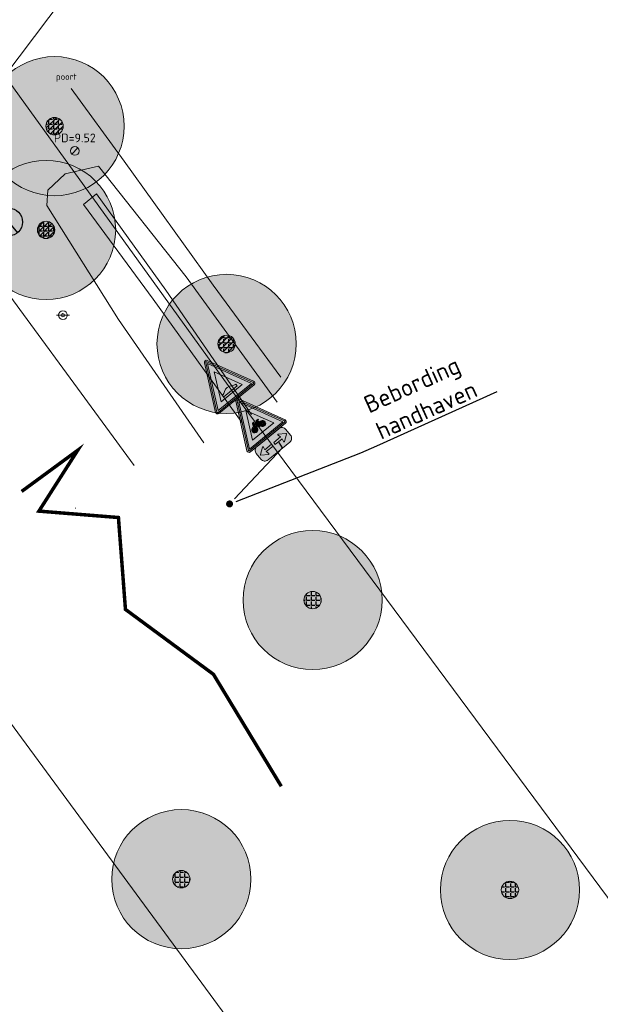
# Model space of a CAD drawing. Header units: metres. Extents: x 163628 to 168255, y 402691 to 405367.
# Tile 50 of 256: x 164813 to 164830, y 403526 to 403555. Entities that reach past the tile are written whole.
import ezdxf
from ezdxf import colors
from ezdxf.entities.mleader import LeaderData, LeaderLine
from ezdxf.math import Vec2, Vec3

# ---------------------------------------------------------------- set-up
doc = ezdxf.new("R2010")
doc.units = ezdxf.units.M
for name, color, linetype, lineweight in [('X-CA190022.004-UO-BBM_bebording bebakening markering_v0.1$0$B-WE-VW-VERKEERSTEKEN_BORD_J-S', 7, 'Continuous', 25), ('X-CA190022.004-UO-BBM_bebording bebakening markering_v0.1$0$B-WE-VW-VERKEERSTEKEN_BORD_ONDERBORD-S', 7, 'Continuous', 25), ('X-CA190022.004-UO-BBM_bebording bebakening markering_v0.1$0$N-WE-VW-VERKEERSTEKEN_BORD_J-S', 7, 'Continuous', 25), ('X-CA190022.004-UO-BBM_bebording bebakening markering_v0.1$0$VERKEERSBORDPAAL', 7, 'Continuous', 25), ('X-CA190022.004-UO-BBM_bebording bebakening markering_v0.1$0$X-XX-AL-T25', 7, 'Continuous', 25), ('X-CA190022.004-UO-DTM inmeting_v0.1$0$B-WE-AL-AANPIJLING-T18', 246, 'Continuous', 0), ('X-CA190022.004-UO-DTM inmeting_v0.1$0$B-WE-GR-BOOM-S', 246, 'Continuous', 0), ('X-CA190022.004-UO-DTM inmeting_v0.1$0$B-WE-GW-TALUD_KRUIN-G', 246, 'Continuous', 0), ('X-CA190022.004-UO-DTM inmeting_v0.1$0$B-WE-GW-TALUD_TEEN-G', 246, 'Continuous', 0), ('X-CA190022.004-UO-DTM inmeting_v0.1$0$B-WE-IE-MEUBILAIR_WEGMEUBILAIR-S', 246, 'Continuous', 0), ('X-CA190022.004-UO-DTM inmeting_v0.1$0$B-WE-IE-TERREINAFSCHEIDING_KUNSTMATIG_RASTERHEKWERK-G', 246, 'X-CA190022.004-UO-DTM inmeting_v0.1$0$IE-TERREINAFSCHEIDING-KUNSTMATIG-OPEN', 0), ('X-CA190022.004-UO-DTM inmeting_v0.1$0$B-WE-OG-HOOGTEPUNT-S', 246, 'Continuous', 0), ('X-CA190022.004-UO-DTM inmeting_v0.1$0$B-WE-RI-PUTDEKSELHOOGTE-T25', 246, 'Continuous', 0), ('X-CA190022.004-UO-DTM inmeting_v0.1$0$B-WE-VH-VERHARDING_ASFALT-G', 246, 'Continuous', 0), ('X-CA190022.004-UO-DWM_Beplanting$0$B-WE-GR-BOOM-S AFKOMSTIG UIT BGT', 252, 'Continuous', 0), ('X-CA190022.004-UO-DWM_Snelfietsroute$0$N-WE-VW-MARKERING_LANGS_STREEP_DOORGETROKKEN_010-G', 7, 'Continuous', 20), ('X-CA190022.004-UO-KAD_Percelen$0$B-WE-KG-GRENS_PERCEEL-GV', 150, 'Continuous', 9), ('X-CA190022.004-UO-WHM_Putten en kolken combi_v0.1$0$PUTRAND ONDERLEGGER GEMEENTE', 252, 'Continuous', 25)]:
    doc.layers.add(name, color=color, linetype=linetype, lineweight=lineweight)
doc.layers.add('X-CA190022.004-UO-DTM inmeting_v0.1$0$X-XX-AL-MEETPUNT-S', color=246, linetype='Continuous', lineweight=0, plot=False)
for name, color, linetype in [('X-CA190022.004-UO-DWM_Beplanting$0$B-WE-GR-BOOM-S AFKOMSTIG UIT BOMENBESTAND GEMEENTE', 252, 'Continuous'), ('X-CA190022.004-UO-DWM_Beplanting$0$B-WE-GR-BOOM-S AFKOMSTIG UIT DTM_v0.4', 252, 'Continuous'), ('X-CA190022.004-UO-DWM_Beplanting$0$N-GV-GR-GRAS-A-200', 7, 'Continuous')]:
    doc.layers.add(name, color=color, linetype=linetype)
doc.styles.add('X-CA190022.004-UO-BBM_bebording bebakening markering_v0.1$0$NLCS-ISO-M200-T25', font='NLCS-ISO.ttf', dxfattribs={"height": 0.5})
doc.styles.add('X-CA190022.004-UO-DTM inmeting_v0.1$0$NLCS-ISO', font='isocpeur.ttf', dxfattribs={"height": 2.5})
doc.linetypes.add('X-CA190022.004-UO-DTM inmeting_v0.1$0$IE-TERREINAFSCHEIDING-KUNSTMATIG-OPEN', pattern='A,7,-1.5,[67,NLCS.SHX,S=0.75,R=0,X=0,Y=0],-1.5', length=10)

# ---------------------------------------------------------------- blocks, each defined once
blk = doc.blocks.new('X-CA190022.004-UO-DTM inmeting_v0.1$0$punt')
at = {"color": 0, "lineweight": -2}
blk.add_line((0, 0), (0, 0), dxfattribs=at)
blk = doc.blocks.new('X-CA190022.004-UO-DTM inmeting_v0.1$0$SOG-HOOGTEPUNT-SO')
for p, q in [((-0.5, 0), (0.5, 0)), ((0, 0.5), (0, -0.5))]:
    blk.add_line(p, q)
blk = doc.blocks.new('X-CA190022.004-UO-DTM inmeting_v0.1$0$SIE-WEG_VERKEERSBORD_PAAL')
blk.add_line((-0.3, 0), (0.3, 0))
for radius in [0.2, 0.0745]:
    blk.add_circle((0, 0), radius)
at = {"style": 'X-CA190022.004-UO-DTM inmeting_v0.1$0$NLCS-ISO'}
blk.add_attdef('VERKEERSBORD', (0.2, 0.202), '', height=0.4, dxfattribs=at)
blk = doc.blocks.new('X-CA190022.004-UO-DTM inmeting_v0.1$0$boom')
h = blk.add_hatch()
h.set_pattern_fill('ANSI31', color=256, scale=0.13)
h.paths.add_polyline_path([(-1, 0, 1), (1, 0, 1)])
blk.add_circle((0, 0), 1)
blk = doc.blocks.new('X-CA190022.004-UO-DTM inmeting_v0.1$0$putdeksel 1.03')
at = {"layer": 'X-CA190022.004-UO-DTM inmeting_v0.1$0$B-WE-RI-PUTDEKSELHOOGTE-T25', "flags": 128}
blk.add_lwpolyline([(-0.177, -0.177), (0.177, 0.177)], dxfattribs=at)
at = {"layer": 'X-CA190022.004-UO-DTM inmeting_v0.1$0$B-WE-RI-PUTDEKSELHOOGTE-T25'}
blk.add_circle((0, 0), 0.25, dxfattribs=at)
blk = doc.blocks.new('X-CA190022.004-UO-DTM inmeting_v0.1$0$Putdeksel 1.04')
at = {"layer": 'X-CA190022.004-UO-DTM inmeting_v0.1$0$B-WE-RI-PUTDEKSELHOOGTE-T25'}
blk.add_blockref('X-CA190022.004-UO-DTM inmeting_v0.1$0$putdeksel 1.03', (0, 0), dxfattribs=at)
blk = doc.blocks.new('X-CA190022.004-UO-DWM_Beplanting$0$SGR-BOOM_01-SO')
at = {"linetype": 'ByBlock', "lineweight": 18}
h = blk.add_hatch(color=0, dxfattribs=at)
h.dxf.hatch_style = 1
edge = h.paths.add_edge_path()
edge.add_arc((0, 0), 0.25, 0, 360)
at = {"color": 0, "linetype": 'ByBlock', "lineweight": 18}
for radius in [2, 0.25]:
    blk.add_circle((0, 0), radius, dxfattribs=at)
blk = doc.blocks.new('X-CA190022.004-UO-DWM_Beplanting$0$IMGEOBoom')
at = {"transparency": 33554457}
h = blk.add_hatch(color=256, dxfattribs=at)
h.dxf.hatch_style = 1
edge = h.paths.add_edge_path()
edge.add_arc((0, 0), 100, 0, 360)
edge = h.paths.add_edge_path(flags=17)
edge.add_arc((0, 0), 12.5, 0, 360)
h = blk.add_hatch()
h.set_pattern_fill('ANGLE', color=256)
h.set_pattern_definition([(0, (0, 0), (0, 6.985), [5.08, -1.905]), (90, (0, 0), (-6.985, 4e-16), [5.08, -1.905])])
edge = h.paths.add_edge_path(flags=17)
edge.add_arc((0, 0), 12.5, 0, 360)
at = {"layer": 'X-CA190022.004-UO-DWM_Beplanting$0$N-GV-GR-GRAS-A-200'}
h = blk.add_hatch(color=256, dxfattribs=at)
h.dxf.hatch_style = 1
edge = h.paths.add_edge_path(flags=17)
edge.add_arc((0, 0), 12.5, 0, 360)
at = {"xscale": 50, "yscale": 50, "zscale": 50}
blk.add_blockref('X-CA190022.004-UO-DWM_Beplanting$0$SGR-BOOM_01-SO', (0, 0), dxfattribs=at)
blk = doc.blocks.new('X-CA190022.004-UO-WHM_Putten en kolken combi_v0.1$0$B-SRI-PUT_BETON-SO')
at = {"flags": 128}
blk.add_lwpolyline([(-1.29, 1.53), (1.29, -1.53)], dxfattribs=at)
blk.add_circle((0, 0), 2)
blk = doc.blocks.new('X-CA190022.004-UO-BBM_bebording bebakening markering_v0.1$0$_Dot')
at = {"color": 0, "linetype": 'ByBlock', "const_width": 0.5}
blk.add_lwpolyline([(-0.25, 0, 1), (0.25, 0, 1)], format="xyb", close=True, dxfattribs=at)
blk = doc.blocks.new('X-CA190022.004-UO-BBM_bebording bebakening markering_v0.1$0$B-SVW-VERKEERSTEKEN_BORD_J24-SO')
at = {"true_color": 0xffffff}
h = blk.add_hatch(color=7, dxfattribs=at)
h.dxf.hatch_style = 1
h.paths.add_polyline_path([(0, -3.36), (-3.26, -3.36, -0.557537), (-3.35, -3.22), (-0.09, 3.31, -0.284079), (0, 3.36), (0, 3.56, 0.284079), (-0.27, 3.4), (-3.53, -3.13, 0.557537), (-3.26, -3.56), (0, -3.56)])
h = blk.add_hatch(color=7, dxfattribs=at)
h.dxf.hatch_style = 1
h.paths.add_polyline_path([(0, 3.04), (0, 3.36, 0.284079), (-0.09, 3.31), (-3.35, -3.22, 0.557537), (-3.26, -3.36), (0, -3.36), (0, -3.16), (-3.1, -3.16)])
h = blk.add_hatch(color=7, dxfattribs=at)
h.dxf.hatch_style = 1
h.paths.add_polyline_path([(0, 3.04), (-3.1, -3.16), (0, -3.16), (0, -2.46), (-1.97, -2.46), (0, 1.48)], flags=17)
h = blk.add_hatch(color=7, dxfattribs=at)
h.dxf.hatch_style = 1
h.paths.add_polyline_path([(3.53, -3.13), (0.27, 3.4, 0.284079), (0, 3.56), (0, 3.36, -0.284079), (0.09, 3.31), (3.35, -3.22, -0.557537), (3.26, -3.36), (0, -3.36), (0, -3.56), (3.26, -3.56, 0.557537)])
h = blk.add_hatch(color=7, dxfattribs=at)
h.dxf.hatch_style = 1
h.paths.add_polyline_path([(0.09, 3.31, 0.284079), (0, 3.36), (0, 3.04), (3.1, -3.16), (0, -3.16), (0, -3.36), (3.26, -3.36, 0.557537), (3.35, -3.22)])
h = blk.add_hatch(color=7, dxfattribs=at)
h.dxf.hatch_style = 1
h.paths.add_polyline_path([(0, 3.04), (0, 1.48), (1.97, -2.46), (0, -2.46), (0, -3.16), (3.1, -3.16)], flags=17)
h = blk.add_hatch(color=7, dxfattribs=at)
h.dxf.hatch_style = 1
h.paths.add_polyline_path([(0, 1.48), (-1.97, -2.46), (1.97, -2.46)])
h.paths.add_polyline_path([(0.02, -1.56), (-0.5, -0.98), (-0.55, -1.12, -0.427471), (-0.35, -1.73, -0.4733), (-1.03, -1.86, -0.794265), (-0.64, -1.08), (-0.48, -0.63, -0.334348), (-0.33, -0.52), (-0.2, -0.52), (-0.2, -0.61), (-0.31, -0.61, 0.345861), (-0.38, -0.65), (-0.44, -0.8), (0.33, -0.8), (0.38, -0.7), (0.24, -0.7, -1), (0.24, -0.61), (0.58, -0.61), (0.58, -0.7), (0.47, -0.7), (0.4, -0.86), (0.52, -1.1, -0.318009), (1.02, -1.24, -0.476174), (0.89, -1.91, -0.529348), (0.24, -1.56)], flags=16)
h.paths.add_polyline_path([(-0.52, -1.79, -0.632638), (-1.09, -1.52, -0.479903), (-0.67, -1.18), (-0.79, -1.5, 1.053204), (-0.7, -1.53), (-0.58, -1.21, -0.542254)], flags=0)
h.paths.add_polyline_path([(0.04, -1.44), (-0.46, -0.88), (0.29, -0.88)], flags=0)
h.paths.add_polyline_path([(0.12, -1.47), (0.35, -0.97), (0.44, -1.14, 0.234167), (0.24, -1.47)], flags=0)
h.paths.add_polyline_path([(0.69, -1.56), (0.33, -1.56, 0.350134), (0.65, -1.87, 0.396488), (1.03, -1.57, 0.564261), (0.57, -1.19), (0.73, -1.5, -0.560308)], flags=0)
h.paths.add_polyline_path([(0.33, -1.47, -0.216058), (0.48, -1.23), (0.61, -1.47)], flags=0)
h = blk.add_hatch(color=7, dxfattribs=at)
h.dxf.hatch_style = 1
h.paths.add_polyline_path([(0.4, -0.86), (0.47, -0.7), (0.58, -0.7), (0.58, -0.61), (0.24, -0.61, 1), (0.24, -0.7), (0.38, -0.7), (0.33, -0.8), (-0.44, -0.8), (-0.38, -0.65, -0.345861), (-0.31, -0.61), (-0.2, -0.61), (-0.2, -0.52), (-0.33, -0.52, 0.334348), (-0.48, -0.63), (-0.64, -1.08, 0.794265), (-1.03, -1.86, 0.4733), (-0.35, -1.73, 0.427471), (-0.55, -1.12), (-0.5, -0.98), (0.02, -1.56), (0.24, -1.56, 0.529348), (0.89, -1.91, 0.476174), (1.02, -1.24, 0.318009), (0.52, -1.1)])
h.paths.add_polyline_path([(-0.46, -0.88), (0.29, -0.88), (0.04, -1.44)], flags=16)
h.paths.add_polyline_path([(-0.58, -1.21, -0.542254), (-0.52, -1.79, -0.632638), (-1.09, -1.52, -0.479903), (-0.67, -1.18), (-0.79, -1.5, 1.053204), (-0.7, -1.53)], flags=16)
h.paths.add_polyline_path([(0.35, -0.97), (0.44, -1.14, 0.234167), (0.24, -1.47), (0.12, -1.47)], flags=16)
h.paths.add_polyline_path([(0.48, -1.23), (0.61, -1.47), (0.33, -1.47, -0.216058)], flags=16)
h.paths.add_polyline_path([(0.33, -1.56), (0.69, -1.56, 0.566151), (0.73, -1.5), (0.57, -1.19, -0.564261), (1.03, -1.57, -0.396488), (0.65, -1.87, -0.350134)], flags=16)
h = blk.add_hatch(color=7, dxfattribs=at)
h.dxf.hatch_style = 1
h.paths.add_polyline_path([(-0.79, -1.5), (-0.67, -1.18, 0.479903), (-1.09, -1.52, 0.632638), (-0.52, -1.79, 0.542254), (-0.58, -1.21), (-0.7, -1.53, -1.053204)])
h = blk.add_hatch(color=7, dxfattribs=at)
h.dxf.hatch_style = 1
h.paths.add_polyline_path([(-0.46, -0.88), (0.04, -1.44), (0.29, -0.88)])
h = blk.add_hatch(color=7, dxfattribs=at)
h.dxf.hatch_style = 1
h.paths.add_polyline_path([(0.12, -1.47), (0.24, -1.47, -0.234167), (0.44, -1.14), (0.35, -0.97)])
h = blk.add_hatch(color=7, dxfattribs=at)
h.dxf.hatch_style = 1
h.paths.add_polyline_path([(1.03, -1.57, 0.564261), (0.57, -1.19), (0.73, -1.5, -0.566151), (0.69, -1.56), (0.33, -1.56, 0.350134), (0.65, -1.87, 0.396488)])
h = blk.add_hatch(color=7, dxfattribs=at)
h.dxf.hatch_style = 1
h.paths.add_polyline_path([(0.61, -1.47), (0.48, -1.23, 0.216058), (0.33, -1.47)])
at = {"color": 250, "lineweight": 0, "true_color": 0x191919}
for points in [[(3.53, -3.13), (0.27, 3.4, 0.618034), (-0.27, 3.4), (-3.53, -3.13, 0.557537), (-3.26, -3.56), (3.26, -3.56, 0.557537)], [(3.35, -3.22), (0.09, 3.31, 0.618034), (-0.09, 3.31), (-3.35, -3.22, 0.557537), (-3.26, -3.36), (3.26, -3.36, 0.557537)], [(0.4, -0.86), (0.47, -0.7), (0.58, -0.7), (0.58, -0.61), (0.24, -0.61, 1), (0.24, -0.7), (0.38, -0.7), (0.33, -0.8), (-0.44, -0.8), (-0.38, -0.65, -0.345861), (-0.31, -0.61), (-0.2, -0.61), (-0.2, -0.52), (-0.33, -0.52, 0.334348), (-0.48, -0.63), (-0.64, -1.08, 0.794265), (-1.03, -1.86, 0.4733), (-0.35, -1.73, 0.427471), (-0.55, -1.12), (-0.5, -0.98), (0.02, -1.56), (0.24, -1.56, 0.529348), (0.89, -1.91, 0.476174), (1.02, -1.24, 0.318009), (0.52, -1.1)], [(-0.58, -1.21, -0.542254), (-0.52, -1.79, -0.632638), (-1.09, -1.52, -0.479903), (-0.67, -1.18), (-0.79, -1.5, 1.053204), (-0.7, -1.53)], [(0.35, -0.97), (0.12, -1.47), (0.24, -1.47, -0.234167), (0.44, -1.14)], [(0.57, -1.19, -0.564261), (1.03, -1.57, -0.396488), (0.65, -1.87, -0.350134), (0.33, -1.56), (0.69, -1.56, 0.566151), (0.73, -1.5)], [(0.61, -1.47), (0.48, -1.23, 0.216058), (0.33, -1.47)]]:
    blk.add_lwpolyline(points, format="xyb", close=True, dxfattribs=at)
for points in [[(3.1, -3.16), (0, 3.04), (-3.1, -3.16)], [(1.97, -2.46), (0, 1.48), (-1.97, -2.46)], [(0.29, -0.88), (-0.46, -0.88), (0.04, -1.44)]]:
    blk.add_lwpolyline(points, close=True, dxfattribs=at)
blk = doc.blocks.new('X-CA190022.004-UO-BBM_bebording bebakening markering_v0.1$0$B-SVW-VERKEERSTEKEN_BORD_ONDERBORD_OB502-SO')
at = {"true_color": 0xffffff}
h = blk.add_hatch(color=7, dxfattribs=at)
h.dxf.hatch_style = 1
edge = h.paths.add_edge_path()
edge.add_line((-2.75, 0.52), (-2.75, -0.52))
edge.add_arc((-2.02, -0.52), 0.726, 180, 270)
edge.add_line((-2.02, -1.25), (2.02, -1.25))
edge.add_arc((2.02, -0.52), 0.726, 270, 360)
edge.add_line((2.75, -0.52), (2.75, 0.52))
edge.add_arc((2.02, 0.52), 0.726, 360, 450)
edge.add_line((2.02, 1.25), (-2.02, 1.25))
edge.add_arc((-2.02, 0.52), 0.726, 450, 540)
h = blk.add_hatch(color=7, dxfattribs=at)
h.dxf.hatch_style = 1
edge = h.paths.add_edge_path()
edge.add_arc((-2.33, 0), 0.0706, 484.6849, 595.4489)
edge.add_line((-2.37, -0.06), (-1.47, -0.68))
edge.add_arc((-1.43, -0.63), 0.069, 235.382, 376.9804)
edge.add_line((-1.36, -0.61), (-1.46, -0.17))
edge.add_line((-1.46, -0.17), (-0.19, -0.17))
edge.add_line((-0.19, -0.17), (-0.19, 0.17))
edge.add_line((-0.19, 0.17), (-1.46, 0.17))
edge.add_line((-1.46, 0.17), (-1.36, 0.61))
edge.add_arc((-1.43, 0.62), 0.0707, 346.7945, 480.8476)
edge.add_line((-1.47, 0.69), (-2.37, 0.06))
h = blk.add_hatch(color=7, dxfattribs=at)
h.dxf.hatch_style = 1
edge = h.paths.add_edge_path()
edge.add_arc((2.33, 0), 0.0706, -55.4489, 55.3151, ccw=False)
edge.add_line((2.37, -0.06), (1.47, -0.68))
edge.add_arc((1.43, -0.63), 0.069, 163.0196, 304.618, ccw=False)
edge.add_line((1.36, -0.61), (1.46, -0.17))
edge.add_line((1.46, -0.17), (0.19, -0.17))
edge.add_line((0.19, -0.17), (0.19, 0.17))
edge.add_line((0.19, 0.17), (1.46, 0.17))
edge.add_line((1.46, 0.17), (1.36, 0.61))
edge.add_arc((1.43, 0.62), 0.0707, 59.1524, 193.2055, ccw=False)
edge.add_line((1.47, 0.69), (2.37, 0.06))
at = {"color": 250, "lineweight": 0, "true_color": 0x191919}
for points in [[(-2.75, 0.52), (-2.75, -0.52, 0.414214), (-2.02, -1.25), (2.02, -1.25, 0.414214), (2.75, -0.52), (2.75, 0.52, 0.414214), (2.02, 1.25), (-2.02, 1.25, 0.414214)], [(-0.19, 0.17), (-1.46, 0.17), (-1.36, 0.61, 0.662219), (-1.47, 0.69), (-2.37, 0.06, 0.524067), (-2.37, -0.06), (-1.47, -0.68, 0.710653), (-1.36, -0.61), (-1.46, -0.17), (-0.19, -0.17)], [(0.19, 0.17), (1.46, 0.17), (1.36, 0.61, -0.662219), (1.47, 0.69), (2.37, 0.06, -0.524067), (2.37, -0.06), (1.47, -0.68, -0.710653), (1.36, -0.61), (1.46, -0.17), (0.19, -0.17)]]:
    blk.add_lwpolyline(points, format="xyb", close=True, dxfattribs=at)
blk = doc.blocks.new('X-CA190022.004-UO-BBM_bebording bebakening markering_v0.1$0$N-SVW-VERKEERSTEKEN_BORD_J38-SO')
at = {"true_color": 0xff0000}
h = blk.add_hatch(color=1, dxfattribs=at)
h.dxf.hatch_style = 1
h.paths.add_polyline_path([(0, -3.36), (-3.26, -3.36, -0.557537), (-3.35, -3.22), (-0.09, 3.31, -0.284079), (0, 3.36), (0, 3.56, 0.284079), (-0.27, 3.4), (-3.53, -3.13, 0.557537), (-3.26, -3.56), (0, -3.56)])
at = {"true_color": 0xffffff}
h = blk.add_hatch(color=7, dxfattribs=at)
h.dxf.hatch_style = 1
h.paths.add_polyline_path([(0, 3.04), (0, 3.36, 0.284079), (-0.09, 3.31), (-3.35, -3.22, 0.557537), (-3.26, -3.36), (0, -3.36), (0, -3.16), (-3.1, -3.16)])
at = {"true_color": 0xff0000}
h = blk.add_hatch(color=1, dxfattribs=at)
h.dxf.hatch_style = 1
h.paths.add_polyline_path([(0, 3.04), (-3.1, -3.16), (0, -3.16), (0, -2.46), (-1.97, -2.46), (0, 1.48)], flags=17)
h = blk.add_hatch(color=1, dxfattribs=at)
h.dxf.hatch_style = 1
h.paths.add_polyline_path([(3.53, -3.13), (0.27, 3.4, 0.284079), (0, 3.56), (0, 3.36, -0.284079), (0.09, 3.31), (3.35, -3.22, -0.557537), (3.26, -3.36), (0, -3.36), (0, -3.56), (3.26, -3.56, 0.557537)])
at = {"true_color": 0xffffff}
h = blk.add_hatch(color=7, dxfattribs=at)
h.dxf.hatch_style = 1
h.paths.add_polyline_path([(0.09, 3.31, 0.284079), (0, 3.36), (0, 3.04), (3.1, -3.16), (0, -3.16), (0, -3.36), (3.26, -3.36, 0.557537), (3.35, -3.22)])
at = {"true_color": 0xff0000}
h = blk.add_hatch(color=1, dxfattribs=at)
h.dxf.hatch_style = 1
h.paths.add_polyline_path([(0, 3.04), (0, 1.48), (1.97, -2.46), (0, -2.46), (0, -3.16), (3.1, -3.16)], flags=17)
at = {"true_color": 0xffffff}
h = blk.add_hatch(color=7, dxfattribs=at)
h.dxf.hatch_style = 1
h.paths.add_polyline_path([(0, 1.48), (-1.97, -2.46), (1.97, -2.46)])
h.paths.add_polyline_path([(0.7, -1.63, 0.16831), (1.3, -1.82), (1.3, -2.14), (-1.22, -2.14), (-1.22, -1.82, 0.161662), (-0.62, -1.62, -0.335026)], flags=16)
at = {"true_color": 0x191919}
h = blk.add_hatch(color=250, dxfattribs=at)
h.dxf.hatch_style = 1
h.paths.add_polyline_path([(0.7, -1.63, 0.335026), (-0.62, -1.62, -0.161662), (-1.22, -1.82), (-1.22, -2.14), (1.3, -2.14), (1.3, -1.82, -0.16831)])
at = {"color": 1, "lineweight": 0, "true_color": 0xff0000}
blk.add_lwpolyline([(3.53, -3.13), (0.27, 3.4, 0.618034), (-0.27, 3.4), (-3.53, -3.13, 0.557537), (-3.26, -3.56), (3.26, -3.56, 0.557537)], format="xyb", close=True, dxfattribs=at)
at = {"color": 7, "lineweight": 0, "true_color": 0xffffff}
blk.add_lwpolyline([(3.35, -3.22), (0.09, 3.31, 0.618034), (-0.09, 3.31), (-3.35, -3.22, 0.557537), (-3.26, -3.36), (3.26, -3.36, 0.557537)], format="xyb", close=True, dxfattribs=at)
for points in [[(3.1, -3.16), (0, 3.04), (-3.1, -3.16)], [(1.97, -2.46), (0, 1.48), (-1.97, -2.46)]]:
    blk.add_lwpolyline(points, close=True, dxfattribs=at)
at = {"color": 250, "lineweight": 0, "true_color": 0x191919}
blk.add_lwpolyline([(1.3, -2.14), (1.3, -1.82, -0.16831), (0.7, -1.63, 0.335026), (-0.62, -1.62, -0.161662), (-1.22, -1.82), (-1.22, -2.14)], format="xyb", close=True, dxfattribs=at)

msp = doc.modelspace()

# ---------------------------------------------------------------- linework, layer by layer
at = {"layer": 'X-CA190022.004-UO-DTM inmeting_v0.1$0$B-WE-GW-TALUD_KRUIN-G'}
for points in [[(164815.58, 403550.602, 9.109), (164814.616, 403550.38, 9.287)], [(164820.708, 403543.809, 8.672), (164818.098, 403547.414, 8.789), (164815.58, 403550.602, 9.109)], [(164818.605, 403542.64, 9.211), (164816.146, 403546.188, 9.244), (164814.089, 403549.47, 9.405), (164814.116, 403549.911, 9.32), (164814.616, 403550.38, 9.287)]]:
    msp.add_polyline3d(points, dxfattribs=at)
at = {"layer": 'X-CA190022.004-UO-DTM inmeting_v0.1$0$B-WE-GW-TALUD_TEEN-G'}
for points in [[(164815.517, 403549.806, 8.678), (164815.143, 403549.497, 8.657)], [(164819.975, 403543.458, 8.427), (164817.508, 403547.03, 8.546), (164815.517, 403549.806, 8.678)], [(164819.708, 403543.223, 8.421), (164817.149, 403546.777, 8.555), (164815.143, 403549.497, 8.657)]]:
    msp.add_polyline3d(points, dxfattribs=at)
at = {"layer": 'X-CA190022.004-UO-DTM inmeting_v0.1$0$B-WE-IE-TERREINAFSCHEIDING_KUNSTMATIG_RASTERHEKWERK-G'}
for p, q in [((164814.791, 403552.831, 9.374), (164816.313, 403550.738, 9.089)), ((164816.313, 403550.738, 9.089), (164818.872, 403547.181, 8.867)), ((164818.872, 403547.181, 8.867), (164820.813, 403544.528, 8.723))]:
    msp.add_line(p, q, dxfattribs=at)
at = {"layer": 'X-CA190022.004-UO-DTM inmeting_v0.1$0$B-WE-VH-VERHARDING_ASFALT-G'}
msp.add_polyline3d([(164816.604, 403541.988, 9.39), (164811.887, 403548.411, 9.533), (164808.355, 403553.021, 9.627), (164808.206, 403553.888, 9.631), (164808.545, 403554.52, 9.624), (164809.311, 403555.128, 9.616), (164810.51, 403556.327, 9.595), (164811.979, 403558.293, 9.587), (164814.372, 403562.603, 9.551), (164816.062, 403567.497, 9.508)], dxfattribs=at)
at = {"layer": 'X-CA190022.004-UO-DWM_Snelfietsroute$0$N-WE-VW-MARKERING_LANGS_STREEP_DOORGETROKKEN_010-G', "const_width": 0.1, "flags": 128}
msp.add_lwpolyline([(164813.365, 403541.245), (164814.978, 403542.429), (164813.863, 403540.68), (164816.148, 403540.496), (164816.35, 403537.854), (164818.878, 403535.988), (164820.828, 403532.768)], dxfattribs=at)
at = {"layer": 'X-CA190022.004-UO-KAD_Percelen$0$B-WE-KG-GRENS_PERCEEL-GV', "flags": 128}
for points in [[(164812.884, 403553.196), (164817.529, 403559.372), (164818.291, 403564.405), (164819.546, 403567.881), (164822.987, 403573.331), (164900.08, 403610.457), (164894.973, 403617.537), (164799.538, 403571.715)], [(164819.546, 403567.881), (164818.291, 403564.405), (164817.529, 403559.372), (164812.884, 403553.196), (164819.424, 403544.122), (164847.738, 403505.918), (164850.36, 403503.946), (164853.636, 403502.187), (164880.122, 403492.516), (164891.81, 403488.06), (164921.88, 403477.54), (164929.892, 403473.773), (164913.679, 403519.457), (164902.78, 403561.659), (164930.713, 403568.012), (164926.596, 403575.181), (164900.08, 403610.457), (164822.987, 403573.331)]]:
    msp.add_lwpolyline(points, close=True, dxfattribs=at)
for points in [[(164995.489, 403499.804), (164929.892, 403473.773), (164921.88, 403477.54), (164891.81, 403488.06), (164880.122, 403492.516), (164853.636, 403502.187), (164850.36, 403503.946), (164847.738, 403505.918), (164819.424, 403544.122), (164812.884, 403553.196), (164799.538, 403571.715), (164789.551, 403566.923), (164790.783, 403565.26), (164802.649, 403548.73), (164808.436, 403540.853), (164833.316, 403507.004), (164848.867, 403493.07), (164858.048, 403489.835), (164865.033, 403489.542), (164912.727, 403472.756), (164924.085, 403466.159), (164926.724, 403463.811), (164933.216, 403458.195)], [(164727.601, 403381.15), (164764.167, 403349.345), (164767.456, 403347.051), (164771.922, 403352.119), (164827.955, 403404.53), (164832.567, 403408.529), (164836.9, 403411.527), (164856.673, 403423.489), (164864.996, 403430.304), (164860.969, 403463.589), (164858.048, 403489.835), (164848.867, 403493.07), (164833.316, 403507.004), (164808.436, 403540.853), (164802.649, 403548.73), (164793.081, 403543.524), (164789.839, 403542.878), (164787.928, 403542.792), (164774.138, 403545.724), (164771.263, 403545.786), (164766.236, 403544.544), (164758.78, 403541.048), (164619.909, 403474.821)]]:
    msp.add_lwpolyline(points, dxfattribs=at)

# ---------------------------------------------------------------- block references
at = {"layer": 'X-CA190022.004-UO-DTM inmeting_v0.1$0$B-WE-GR-BOOM-S', "linetype": 'ByBlock', "lineweight": -2, "xscale": 0.25, "yscale": 0.25, "zscale": 0.25}
for p in [(164814.312, 403551.748, 9.483), (164814.069, 403548.764, 9.538), (164819.256, 403545.489, 8.461)]:
    msp.add_blockref('X-CA190022.004-UO-DTM inmeting_v0.1$0$boom', p, dxfattribs=at)
at = {"layer": 'X-CA190022.004-UO-DTM inmeting_v0.1$0$B-WE-IE-MEUBILAIR_WEGMEUBILAIR-S', "linetype": 'ByBlock', "lineweight": -2, "xscale": 0.6250000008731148, "yscale": 0.6250000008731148, "zscale": 0.6250000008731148}
msp.add_blockref('X-CA190022.004-UO-DTM inmeting_v0.1$0$SIE-WEG_VERKEERSBORD_PAAL', (164814.555, 403546.312, 9.451), dxfattribs=at)
at = {"layer": 'X-CA190022.004-UO-DTM inmeting_v0.1$0$B-WE-OG-HOOGTEPUNT-S', "linetype": 'ByBlock', "lineweight": -2, "xscale": 0.01, "yscale": 0.01, "zscale": 0.01}
msp.add_blockref('X-CA190022.004-UO-DTM inmeting_v0.1$0$SOG-HOOGTEPUNT-SO', (164814.917, 403540.766, 9.44), dxfattribs=at)
at = {"layer": 'X-CA190022.004-UO-DTM inmeting_v0.1$0$B-WE-RI-PUTDEKSELHOOGTE-T25', "linetype": 'ByBlock', "lineweight": -2, "xscale": 0.5000000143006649, "yscale": 0.5000000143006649, "zscale": 0.5000000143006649}
msp.add_blockref('X-CA190022.004-UO-DTM inmeting_v0.1$0$Putdeksel 1.04', (164814.896, 403551.035, 9.522), dxfattribs=at)
at = {"layer": 'X-CA190022.004-UO-DTM inmeting_v0.1$0$X-XX-AL-MEETPUNT-S', "linetype": 'ByBlock', "lineweight": -2}
for p in [(164814.65, 403553.144, 9.441), (164814.791, 403552.831, 9.374), (164816.313, 403550.738, 9.089), (164815.58, 403550.602, 9.109), (164814.616, 403550.38, 9.287), (164814.116, 403549.911, 9.32), (164815.517, 403549.806, 8.678), (164814.089, 403549.47, 9.405), (164815.143, 403549.497, 8.657), (164818.098, 403547.414, 8.789), (164817.508, 403547.03, 8.546), (164818.872, 403547.181, 8.867), (164817.149, 403546.777, 8.555), (164816.146, 403546.188, 9.244), (164820.813, 403544.528, 8.723), (164820.708, 403543.809, 8.672), (164819.975, 403543.458, 8.427), (164819.708, 403543.223, 8.421), (164818.605, 403542.64, 9.211), (164816.604, 403541.988, 9.39)]:
    msp.add_blockref('X-CA190022.004-UO-DTM inmeting_v0.1$0$punt', p, dxfattribs=at)
at = {"layer": 'X-CA190022.004-UO-DWM_Beplanting$0$B-WE-GR-BOOM-S AFKOMSTIG UIT BGT', "xscale": 0.02, "yscale": 0.02, "zscale": 0.02}
for p in [(164821.728, 403538.122), (164817.955, 403530.098), (164827.399, 403529.789)]:
    msp.add_blockref('X-CA190022.004-UO-DWM_Beplanting$0$IMGEOBoom', p, dxfattribs=at)
at = {"layer": 'X-CA190022.004-UO-DWM_Beplanting$0$B-WE-GR-BOOM-S AFKOMSTIG UIT BOMENBESTAND GEMEENTE', "xscale": 0.02, "yscale": 0.02, "zscale": 0.02}
for p in [(164821.728, 403538.122), (164817.955, 403530.098), (164827.399, 403529.789)]:
    msp.add_blockref('X-CA190022.004-UO-DWM_Beplanting$0$IMGEOBoom', p, dxfattribs=at)
at = {"layer": 'X-CA190022.004-UO-DWM_Beplanting$0$B-WE-GR-BOOM-S AFKOMSTIG UIT DTM_v0.4', "linetype": 'ByBlock', "lineweight": -2, "xscale": 0.02, "yscale": 0.02, "zscale": 0.02}
for p in [(164814.312, 403551.748, 9.483), (164814.069, 403548.764, 9.538), (164819.256, 403545.489, 8.461)]:
    msp.add_blockref('X-CA190022.004-UO-DWM_Beplanting$0$IMGEOBoom', p, dxfattribs=at)
at = {"layer": 'X-CA190022.004-UO-WHM_Putten en kolken combi_v0.1$0$PUTRAND ONDERLEGGER GEMEENTE', "xscale": 0.2, "yscale": 0.2, "zscale": 0.2}
msp.add_blockref('X-CA190022.004-UO-WHM_Putten en kolken combi_v0.1$0$B-SRI-PUT_BETON-SO', (164812.992, 403548.992), dxfattribs=at)

# ---------------------------------------------------------------- texts
at = {"layer": 'X-CA190022.004-UO-DTM inmeting_v0.1$0$B-WE-AL-AANPIJLING-T18', "linetype": 'ByBlock', "insert": (164814.65, 403553.144, 9.441), "char_height": 0.18, "attachment_point": 5, "style": 'X-CA190022.004-UO-DTM inmeting_v0.1$0$NLCS-ISO'}
msp.add_mtext('poort', dxfattribs=at)
at = {"layer": 'X-CA190022.004-UO-DTM inmeting_v0.1$0$B-WE-RI-PUTDEKSELHOOGTE-T25', "linetype": 'ByBlock', "insert": (164814.896, 403551.285, 9.522), "char_height": 0.25, "attachment_point": 8, "style": 'X-CA190022.004-UO-DTM inmeting_v0.1$0$NLCS-ISO'}
msp.add_mtext('PD=9.52', dxfattribs=at)

# ---------------------------------------------------------------- next in the draw order: leaders
at = {"layer": 'X-CA190022.004-UO-BBM_bebording bebakening markering_v0.1$0$X-XX-AL-T25'}
ml = msp.add_multileader_mtext('Standard', dxfattribs=at)
ml.set_content('Bebording\\Phandhaven', color=256, style='X-CA190022.004-UO-BBM_bebording bebakening markering_v0.1$0$NLCS-ISO-M200-T25')
ml.set_leader_properties(color=256, linetype='ByLayer', lineweight=-1)
ml.set_arrow_properties(name='X-CA190022.004-UO-BBM_bebording bebakening markering_v0.1$0$_Dot')
ml.build(insert=Vec2(0, 0))
ml.multileader.update_dxf_attribs({"text_left_attachment_type": 5, "text_right_attachment_type": 5, "dogleg_length": 0.5, "arrow_head_size": 0.2})
ctx = ml.context
ctx.base_point, ctx.char_height, ctx.arrow_head_size, ctx.landing_gap_size, ctx.plane_origin, ctx.plane_x_axis, ctx.plane_y_axis = Vec3(164823.57, 403542.559), 0.5, 0.2, 0.18, Vec3(164828.318, 403541.155), Vec3(0.911547, 0.411196), Vec3(-0.411196, 0.911547)
ctx.left_attachment, ctx.right_attachment = 5, 5
notes = []
notes.append((ctx, [(0, (1, 1, 0), (164823.114, 403542.354), (0.911547, 0.411196), 0.5, [(0, [(164819.342, 403540.887)], 0, [])])]))
ctx.mtext.insert, ctx.mtext.text_direction, ctx.mtext.rotation, ctx.mtext.flow_direction = Vec3(164823.145, 403543.94), Vec3(0.911547, 0.411196), 0.423766, 5
ctx.mtext.has_bg_fill, ctx.mtext.bg_color, ctx.mtext.bg_scale_factor, ctx.mtext.bg_transparency, ctx.mtext.use_window_bg_color = 1, -1027028792, 1.5, 0, 1
for ctx, leaders in notes:
    for number, flags, end, landing, length, lines in leaders:
        leader = LeaderData()
        leader.index, (leader.has_last_leader_line, leader.has_dogleg_vector, leader.attachment_direction) = number, flags
        leader.last_leader_point, leader.dogleg_vector, leader.dogleg_length = Vec3(end), Vec3(landing), length
        for number, points, colour, breaks in lines:
            line = LeaderLine()
            line.index, line.vertices, line.color, line.breaks = number, Vec3.list(points), colors.encode_raw_color(colour), breaks
            leader.lines.append(line)
        ctx.leaders.append(leader)

# ---------------------------------------------------------------- next in the draw order: block references
at = {"layer": 'X-CA190022.004-UO-BBM_bebording bebakening markering_v0.1$0$B-WE-VW-VERKEERSTEKEN_BORD_J-S', "xscale": 0.2, "yscale": 0.2, "zscale": 0.2, "rotation": 39.25536597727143}
msp.add_blockref('X-CA190022.004-UO-BBM_bebording bebakening markering_v0.1$0$B-SVW-VERKEERSTEKEN_BORD_J24-SO', (164819.993, 403543.347), dxfattribs=at)
at = {"layer": 'X-CA190022.004-UO-BBM_bebording bebakening markering_v0.1$0$N-WE-VW-VERKEERSTEKEN_BORD_J-S', "xscale": 0.2, "yscale": 0.2, "zscale": 0.2, "rotation": 39.25999999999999}
msp.add_blockref('X-CA190022.004-UO-BBM_bebording bebakening markering_v0.1$0$N-SVW-VERKEERSTEKEN_BORD_J38-SO', (164819.091, 403544.451), dxfattribs=at)

# ---------------------------------------------------------------- next in the draw order: leaders
at = {"layer": 'X-CA190022.004-UO-BBM_bebording bebakening markering_v0.1$0$X-XX-AL-T25'}
ml = msp.add_multileader_mtext('Standard', dxfattribs=at)
ml.set_content('', color=256, style='X-CA190022.004-UO-BBM_bebording bebakening markering_v0.1$0$NLCS-ISO-M200-T25')
ml.set_leader_properties(color=256, linetype='ByLayer', lineweight=-1)
ml.set_arrow_properties(name='X-CA190022.004-UO-BBM_bebording bebakening markering_v0.1$0$_Dot')
ml.build(insert=Vec2(0, 0))
ml.multileader.update_dxf_attribs({"text_attachment_direction": 1, "text_left_attachment_type": 5, "text_right_attachment_type": 5, "dogleg_length": 0.5, "arrow_head_size": 0.2})
ctx = ml.context
ctx.base_point, ctx.char_height, ctx.arrow_head_size, ctx.landing_gap_size, ctx.plane_origin, ctx.plane_x_axis, ctx.plane_y_axis = Vec3(164820.858, 403542.498), 0.5, 0.2, 0.18, Vec3(164823.876, 403536.573), Vec3(0.526024, -0.85047), Vec3(0.85047, 0.526024)
ctx.left_attachment, ctx.right_attachment = 5, 5
notes = []
notes.append((ctx, [(0, (1, 1, 0), (164820.858, 403542.498), (0.526024, -0.85047), 0, [(0, [(164819.342, 403540.887)], 0, [])])]))
ctx.mtext.insert, ctx.mtext.text_direction, ctx.mtext.rotation, ctx.mtext.flow_direction = Vec3(164821.436, 403542.856), Vec3(0.526024, -0.85047), 5.266308, 5
ctx.mtext.has_bg_fill, ctx.mtext.bg_color, ctx.mtext.bg_scale_factor, ctx.mtext.bg_transparency, ctx.mtext.use_window_bg_color = 1, -1027028792, 1.5, 0, 1
for ctx, leaders in notes:
    for number, flags, end, landing, length, lines in leaders:
        leader = LeaderData()
        leader.index, (leader.has_last_leader_line, leader.has_dogleg_vector, leader.attachment_direction) = number, flags
        leader.last_leader_point, leader.dogleg_vector, leader.dogleg_length = Vec3(end), Vec3(landing), length
        for number, points, colour, breaks in lines:
            line = LeaderLine()
            line.index, line.vertices, line.color, line.breaks = number, Vec3.list(points), colors.encode_raw_color(colour), breaks
            leader.lines.append(line)
        ctx.leaders.append(leader)

# ---------------------------------------------------------------- next in the draw order: block references
at = {"layer": 'X-CA190022.004-UO-BBM_bebording bebakening markering_v0.1$0$B-WE-VW-VERKEERSTEKEN_BORD_ONDERBORD-S', "xscale": 0.2, "yscale": 0.2, "zscale": 0.2, "rotation": 39.25999999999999}
msp.add_blockref('X-CA190022.004-UO-BBM_bebording bebakening markering_v0.1$0$B-SVW-VERKEERSTEKEN_BORD_ONDERBORD_OB502-SO', (164820.602, 403542.601), dxfattribs=at)
at = {"layer": 'X-CA190022.004-UO-BBM_bebording bebakening markering_v0.1$0$VERKEERSBORDPAAL', "xscale": 0.2, "yscale": 0.2, "zscale": 0.2, "rotation": 226.7506750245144}
msp.add_blockref('X-CA190022.004-UO-BBM_bebording bebakening markering_v0.1$0$_Dot', (164819.342, 403540.887), dxfattribs=at)

doc.saveas('drawing.dxf')
